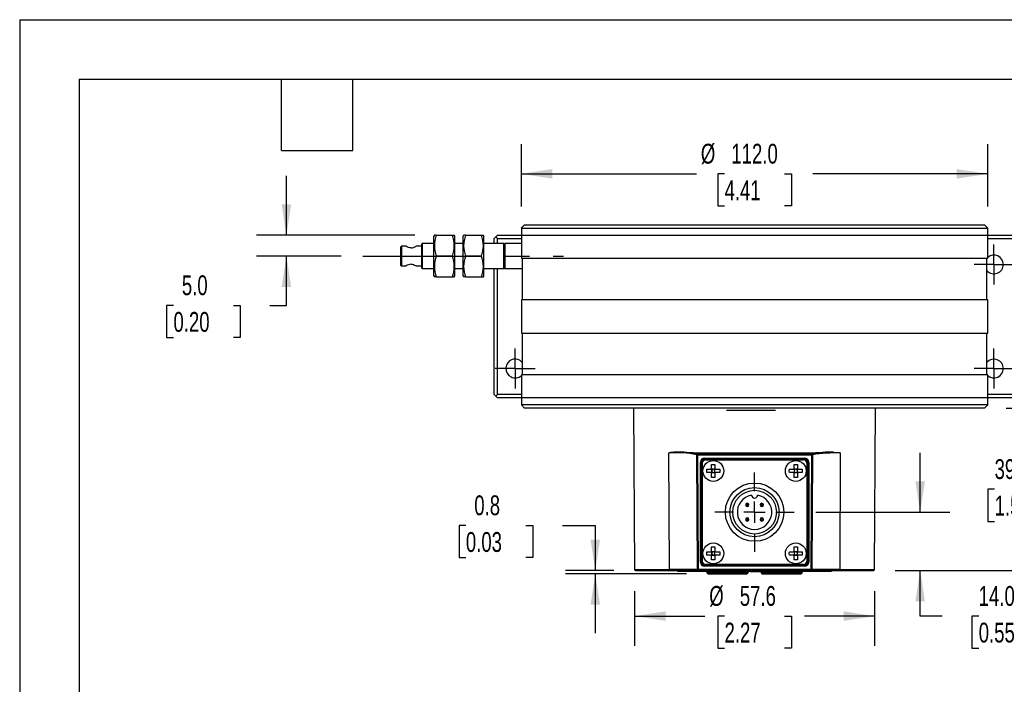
# Model space of a CAD drawing. Header units: millimetres. Extents: x 0 to 629, y 0 to 486.
# Tile 3 of 8: x 0 to 236, y 326 to 486. Entities that reach past the tile are written whole.
import ezdxf

# ---------------------------------------------------------------- set-up
doc = ezdxf.new("R2010")
doc.units = ezdxf.units.MM
doc.header["$LTSCALE"] = 2.25
doc.linetypes.add('CENTERX2', pattern=[20.32, 12.7, -2.54, 2.54, -2.54])
doc.layers.add('CENTER', color=40, linetype='CENTERX2')
doc.layers.add('DIMENSIONS', color=140, linetype='Continuous', lineweight=25)
doc.layers.add('TEXT', color=140, linetype='Continuous', lineweight=25)
doc.styles.add('SLDTEXTSTYLE0', font='TXT', dxfattribs={"width": 0.7})
doc.dimstyles.new('SLDDIMSTYLE0', dxfattribs={"dimtxt": 4.855518, "dimasz": 7.4295, "dimexe": 0, "dimexo": 0.0625, "dimgap": 1.213879, "dimtad": 0, "dimtih": 1, "dimtoh": 1, "dimdec": 1, "dimrnd": 1e-09, "dimzin": 4, "dimdsep": 46, "dimtxsty": 'SLDTEXTSTYLE0', "dimsah": 1, "dimcen": 0.09, "dimadec": 0, "dimazin": 1, "dimtfac": 1, "dimtdec": 1, "dimtofl": 0, "dimtmove": 0, "dimatfit": 3, "dimfxl": 0, "dimfrac": 2, "dimtolj": 1, "dimtzin": 12, "dimarcsym": 0})
doc.dimstyles.new('SLDDIMSTYLE1', dxfattribs={"dimtxt": 4.855518, "dimasz": 7.4295, "dimexe": 0, "dimexo": 0.0625, "dimgap": 1.213879, "dimtad": 0, "dimtih": 1, "dimtoh": 1, "dimdec": 1, "dimrnd": 1e-09, "dimzin": 4, "dimdsep": 46, "dimtxsty": 'SLDTEXTSTYLE0', "dimsah": 1, "dimcen": 0.09, "dimadec": 0, "dimazin": 1, "dimtfac": 1, "dimtdec": 1, "dimtmove": 0, "dimatfit": 0, "dimfxl": 0, "dimfrac": 2, "dimtolj": 1, "dimtzin": 12, "dimarcsym": 0})
doc.dimstyles.new('SLDDIMSTYLE4', dxfattribs={"dimtxt": 4.855518, "dimasz": 7.4295, "dimexe": 0, "dimexo": 0.0625, "dimgap": 1.213879, "dimtad": 0, "dimtih": 1, "dimtoh": 1, "dimdec": 1, "dimrnd": 1e-09, "dimzin": 12, "dimdsep": 46, "dimtxsty": 'SLDTEXTSTYLE0', "dimsah": 1, "dimcen": 0.09, "dimadec": 0, "dimazin": 3, "dimtfac": 1, "dimtdec": 1, "dimtofl": 0, "dimtmove": 0, "dimatfit": 3, "dimfxl": 0, "dimfrac": 2, "dimtolj": 1, "dimtzin": 12, "dimarcsym": 0})
doc.dimstyles.new('SLDDIMSTYLE6', dxfattribs={"dimtxt": 4.855518, "dimasz": 7.4295, "dimexe": 0, "dimexo": 0.0625, "dimgap": 1.213879, "dimtad": 0, "dimtih": 1, "dimtoh": 1, "dimdec": 1, "dimrnd": 1e-09, "dimdsep": 46, "dimtxsty": 'SLDTEXTSTYLE0', "dimsah": 1, "dimcen": 0.09, "dimadec": 0, "dimazin": 2, "dimtfac": 1, "dimtdec": 1, "dimtmove": 0, "dimatfit": 0, "dimfxl": 0, "dimfrac": 2, "dimtolj": 1, "dimtzin": 12, "dimarcsym": 0})

# ---------------------------------------------------------------- blocks, each defined once
blk = doc.blocks.new('_D_14')
at = {"layer": 'DIMENSIONS'}
for p, q in [((147.67, 348.53), (147.67, 335.4)), ((205.3, 348.53), (205.3, 335.4)), ((147.67, 342.54), (164.52, 342.54)), ((169.27, 342.54), (167.64, 342.54)), ((167.64, 342.54), (167.64, 334.82)), ((183.7, 342.54), (185.33, 342.54)), ((185.33, 342.54), (185.33, 334.82)), ((205.3, 342.54), (188.45, 342.54)), ((167.64, 334.82), (169.27, 334.82)), ((185.33, 334.82), (183.7, 334.82))]:
    blk.add_line(p, q, dxfattribs=at)
for points in [[(147.67, 342.54), (155.1, 341.4), (155.1, 343.68)], [(205.3, 342.54), (197.87, 343.68), (197.87, 341.4)]]:
    blk.add_solid(points, dxfattribs=at)
at = {"layer": 'DIMENSIONS', "char_height": 4.762, "attachment_point": 1, "style": 'SLDTEXTSTYLE0'}
for s, insert in [('%%c', (165.6, 349.77)), ('57.6', (172.93, 349.77)), ('2.27', (169.27, 340.96))]:
    blk.add_mtext(s, dxfattribs=dict(at, insert=insert))
blk = doc.blocks.new('_D_15')
at = {"layer": 'DIMENSIONS'}
for p, q in [((120.48, 440.93), (120.48, 455.9)), ((232.48, 440.93), (232.48, 455.9)), ((120.48, 448.76), (162.5, 448.76)), ((169.27, 448.76), (167.64, 448.76)), ((167.64, 448.76), (167.64, 441.04)), ((183.7, 448.76), (185.33, 448.76)), ((185.33, 448.76), (185.33, 441.04)), ((232.48, 448.76), (190.47, 448.76)), ((167.64, 441.04), (169.27, 441.04)), ((185.33, 441.04), (183.7, 441.04))]:
    blk.add_line(p, q, dxfattribs=at)
for points in [[(120.48, 448.76), (127.91, 447.61), (127.91, 449.9)], [(232.48, 448.76), (225.05, 449.9), (225.05, 447.61)]]:
    blk.add_solid(points, dxfattribs=at)
at = {"layer": 'DIMENSIONS', "char_height": 4.762, "attachment_point": 1, "style": 'SLDTEXTSTYLE0'}
for s, insert in [('%%c', (163.58, 455.98)), ('112.0', (170.91, 455.98)), ('4.41', (169.27, 447.18))]:
    blk.add_mtext(s, dxfattribs=dict(at, insert=insert))
blk = doc.blocks.new('_D_16')
at = {"layer": 'DIMENSIONS'}
for p, q in [((236.91, 392.5), (248.48, 392.5)), ((241.33, 392.5), (241.33, 381.81)), ((234.12, 373), (232.49, 373)), ((232.49, 373), (232.49, 365.29)), ((248.55, 373), (250.18, 373)), ((250.18, 373), (250.18, 365.29)), ((232.49, 365.29), (234.12, 365.29)), ((241.33, 353.5), (241.33, 364.2)), ((250.18, 365.29), (248.55, 365.29)), ((210.27, 353.5), (248.48, 353.5))]:
    blk.add_line(p, q, dxfattribs=at)
for points in [[(241.33, 392.5), (240.19, 385.07), (242.48, 385.07)], [(241.33, 353.5), (242.48, 360.93), (240.19, 360.93)]]:
    blk.add_solid(points, dxfattribs=at)
at = {"layer": 'DIMENSIONS', "char_height": 4.762, "attachment_point": 1, "style": 'SLDTEXTSTYLE0'}
for s, insert in [('39.0', (234.12, 380.23)), ('1.54', (234.12, 371.43))]:
    blk.add_mtext(s, dxfattribs=dict(at, insert=insert))
blk = doc.blocks.new('_D_17')
at = {"layer": 'DIMENSIONS'}
for p, q in [((107.15, 364.3), (105.52, 364.3)), ((105.52, 364.3), (105.52, 356.58)), ((121.57, 364.3), (123.2, 364.3)), ((123.2, 364.3), (123.2, 356.58)), ((130.33, 364.3), (138.23, 364.3)), ((138.23, 364.3), (138.23, 353.5)), ((105.52, 356.58), (107.15, 356.58)), ((123.2, 356.58), (121.57, 356.58)), ((142.69, 353.5), (131.08, 353.5)), ((160.17, 352.73), (131.08, 352.73)), ((138.23, 352.73), (138.23, 338.44))]:
    blk.add_line(p, q, dxfattribs=at)
for points in [[(138.23, 353.5), (139.37, 360.93), (137.09, 360.93)], [(138.23, 352.73), (137.09, 345.3), (139.37, 345.3)]]:
    blk.add_solid(points, dxfattribs=at)
at = {"layer": 'DIMENSIONS', "char_height": 4.762, "attachment_point": 1, "style": 'SLDTEXTSTYLE0'}
for s, insert in [('0.8', (109.17, 371.53)), ('0.03', (107.15, 362.72))]:
    blk.add_mtext(s, dxfattribs=dict(at, insert=insert))
blk = doc.blocks.new('_D_18')
at = {"layer": 'DIMENSIONS'}
for p, q in [((216.26, 367.5), (216.26, 381.79)), ((191.2, 367.5), (223.4, 367.5)), ((210.27, 353.5), (223.4, 353.5)), ((216.26, 342.54), (216.26, 353.5)), ((221.55, 342.54), (216.26, 342.54)), ((230.31, 342.54), (228.67, 342.54)), ((228.67, 342.54), (228.67, 334.82)), ((244.73, 342.54), (246.36, 342.54)), ((246.36, 342.54), (246.36, 334.82)), ((228.67, 334.82), (230.31, 334.82)), ((246.36, 334.82), (244.73, 334.82))]:
    blk.add_line(p, q, dxfattribs=at)
for points in [[(216.26, 367.5), (217.4, 374.93), (215.11, 374.93)], [(216.26, 353.5), (215.11, 346.07), (217.4, 346.07)]]:
    blk.add_solid(points, dxfattribs=at)
at = {"layer": 'DIMENSIONS', "char_height": 4.762, "attachment_point": 1, "style": 'SLDTEXTSTYLE0'}
for s, insert in [('14.0', (230.31, 349.77)), ('0.55', (230.31, 340.96))]:
    blk.add_mtext(s, dxfattribs=dict(at, insert=insert))
blk = doc.blocks.new('_D_20')
at = {"layer": 'DIMENSIONS'}
for p, q in [((64.06, 434), (64.06, 448.29)), ((94.89, 434), (56.91, 434)), ((77.22, 429), (56.91, 429)), ((64.06, 417.16), (64.06, 429)), ((36.93, 417.16), (35.3, 417.16)), ((35.3, 417.16), (35.3, 409.44)), ((51.36, 417.16), (52.99, 417.16)), ((52.99, 417.16), (52.99, 409.44)), ((60.11, 417.16), (64.06, 417.16)), ((35.3, 409.44), (36.93, 409.44)), ((52.99, 409.44), (51.36, 409.44))]:
    blk.add_line(p, q, dxfattribs=at)
for points in [[(64.06, 434), (65.2, 441.43), (62.92, 441.43)], [(64.06, 429), (62.92, 421.57), (65.2, 421.57)]]:
    blk.add_solid(points, dxfattribs=at)
at = {"layer": 'DIMENSIONS', "char_height": 4.762, "attachment_point": 1, "style": 'SLDTEXTSTYLE0'}
for s, insert in [('5.0', (38.95, 424.38)), ('0.20', (36.93, 415.58))]:
    blk.add_mtext(s, dxfattribs=dict(at, insert=insert))
blk = doc.blocks.new('SW_CENTERMARKSYMBOL_2')
at = {"layer": 'CENTER', "color": 0}
for p, q in [((0, 5.08), (0, 9.54)), ((0, 0), (0, 2.54)), ((-5.08, 0), (-9.54, 0)), ((0, 0), (-2.54, 0)), ((0, 0), (0, -2.54)), ((0, 0), (2.54, 0)), ((5.08, 0), (9.54, 0)), ((0, -5.08), (0, -9.54))]:
    blk.add_line(p, q, dxfattribs=at)
blk = doc.blocks.new('SW_CENTERMARKSYMBOL_3')
at = {"layer": 'CENTER', "color": 0}
for p, q in [((0, 2.54), (0, 4.79)), ((0, 0), (0, 2.54)), ((-2.54, 0), (-4.79, 0)), ((0, 0), (-2.54, 0)), ((0, 0), (0, -2.54)), ((0, 0), (2.54, 0)), ((2.54, 0), (4.79, 0)), ((0, -2.54), (0, -4.79))]:
    blk.add_line(p, q, dxfattribs=at)
blk = doc.blocks.new('SW_CENTERMARKSYMBOL_4')
at = {"layer": 'CENTER', "color": 0}
for p, q in [((0, 2.54), (0, 4.79)), ((0, 0), (0, 2.54)), ((-2.54, 0), (-4.79, 0)), ((0, 0), (-2.54, 0)), ((0, 0), (0, -2.54)), ((0, 0), (2.54, 0)), ((2.54, 0), (4.79, 0)), ((0, -2.54), (0, -4.79))]:
    blk.add_line(p, q, dxfattribs=at)
blk = doc.blocks.new('SW_CENTERMARKSYMBOL_5')
at = {"layer": 'CENTER', "color": 0}
for p, q in [((0, 2.54), (0, 4.79)), ((0, 0), (0, 2.54)), ((-2.54, 0), (-4.79, 0)), ((0, 0), (-2.54, 0)), ((0, 0), (0, -2.54)), ((0, 0), (2.54, 0)), ((2.54, 0), (4.79, 0)), ((0, -2.54), (0, -4.79))]:
    blk.add_line(p, q, dxfattribs=at)

msp = doc.modelspace()

# ---------------------------------------------------------------- linework, layer by layer
at = {"color": 7, "linetype": 'Continuous'}
for q in [(0.01, 0.01), (628.66, 485.78)]:
    msp.add_line((0.01, 485.78), q, dxfattribs=at)
for p, q in [((121.23, 436.5), (120.47, 435.74)), ((120.48, 435.75), (120.48, 434)), ((121.23, 436.5), (231.73, 436.5)), ((232.49, 435.74), (231.73, 436.5)), ((232.48, 434), (232.48, 435.75)), ((99.61, 434), (99.48, 433.78)), ((99.48, 429), (99.48, 433.78)), ((100.06, 434), (99.63, 434)), ((100.06, 434), (103.91, 434)), ((103.91, 434), (104.34, 434)), ((104.48, 433.78), (104.35, 434)), ((104.48, 424.23), (104.48, 433.78)), ((106.61, 434), (106.48, 433.78)), ((106.48, 429), (106.48, 433.78)), ((107.06, 434), (106.63, 434)), ((107.06, 434), (110.91, 434)), ((110.91, 434), (111.34, 434)), ((111.48, 433.78), (111.35, 434)), ((111.48, 424.23), (111.48, 433.78)), ((114.36, 433.63), (113.98, 433.25)), ((113.98, 432), (113.98, 433.25)), ((114.36, 433.63), (114.73, 434)), ((114.73, 433.25), (114.36, 433.63)), ((114.73, 434), (120.48, 434)), ((114.73, 432), (114.73, 433.25)), ((114.73, 433.25), (120.48, 433.25)), ((120.48, 434), (120.48, 428.5)), ((120.48, 434), (232.48, 434)), ((232.48, 428.5), (232.48, 434)), ((232.48, 434), (238.23, 434)), ((232.48, 433.25), (238.23, 433.25)), ((91.68, 431.35), (91.48, 431.15)), ((91.48, 431.15), (91.48, 426.85)), ((92.79, 431.35), (91.68, 431.35)), ((91.68, 431.35), (91.68, 426.65)), ((96.48, 431.35), (95.17, 431.35)), ((96.68, 432), (96.48, 431.8)), ((96.48, 431.8), (96.48, 426.2)), ((99.48, 432), (96.68, 432)), ((96.68, 432), (96.68, 426)), ((106.48, 432), (104.48, 432)), ((116.28, 432), (111.48, 432)), ((116.48, 431.8), (116.28, 432)), ((116.28, 426), (116.28, 432)), ((120.48, 432), (116.48, 432)), ((116.48, 432), (116.48, 429)), ((99.48, 424.23), (99.48, 429)), ((103.91, 429), (100.06, 429)), ((106.48, 424.23), (106.48, 429)), ((110.91, 429), (107.06, 429)), ((116.48, 429), (116.48, 426)), ((120.48, 428.5), (232.48, 428.5)), ((120.68, 428.5), (120.68, 418.5)), ((232.28, 418.5), (232.28, 428.5)), ((91.48, 426.85), (91.68, 426.65)), ((91.68, 426.65), (92.8, 426.65)), ((95.17, 426.65), (96.48, 426.65)), ((96.48, 426.2), (96.68, 426)), ((96.68, 426), (99.48, 426)), ((104.48, 426), (106.48, 426)), ((111.48, 426), (116.28, 426)), ((113.98, 395.75), (113.98, 426)), ((114.73, 395.75), (114.73, 426)), ((116.28, 426), (116.48, 426.2)), ((116.48, 426), (120.68, 426)), ((99.48, 424.23), (99.61, 424)), ((100.06, 424), (99.62, 424)), ((100.06, 424), (103.91, 424)), ((103.91, 424), (104.35, 424)), ((104.35, 424), (104.48, 424.23)), ((106.48, 424.23), (106.61, 424)), ((107.06, 424), (106.62, 424)), ((107.06, 424), (110.91, 424)), ((110.91, 424), (111.35, 424)), ((111.35, 424), (111.48, 424.23)), ((120.48, 418.5), (120.48, 410.5)), ((232.48, 418.5), (120.48, 418.5)), ((232.48, 410.5), (232.48, 418.5)), ((120.48, 410.5), (232.48, 410.5)), ((120.68, 410.5), (120.68, 400.5)), ((232.28, 400.5), (232.28, 410.5)), ((120.48, 400.5), (120.48, 395)), ((232.48, 400.5), (120.48, 400.5)), ((232.48, 395), (232.48, 400.5)), ((113.98, 395.75), (114.36, 395.38)), ((114.36, 395.38), (114.73, 395.75)), ((114.73, 395), (114.36, 395.38)), ((120.48, 395.75), (114.73, 395.75)), ((120.48, 395), (114.73, 395)), ((120.48, 395), (120.48, 393.25)), ((232.48, 395), (120.48, 395)), ((238.23, 395.75), (232.48, 395.75)), ((232.48, 393.25), (232.48, 395)), ((238.23, 395), (232.48, 395)), ((120.48, 393.26), (121.23, 392.5)), ((231.73, 392.5), (232.49, 393.26)), ((231.73, 392.5), (121.23, 392.5)), ((147.43, 392.5), (147.67, 353.7)), ((205.3, 353.7), (205.53, 392.5)), ((156.02, 353.7), (155.9, 381.75)), ((162.6, 381.32), (162.6, 381.31)), ((162.6, 381.31), (162.66, 381.31)), ((162.77, 353.7), (162.6, 381.31)), ((162.66, 381.31), (162.8, 381.31)), ((162.8, 381.52), (162.8, 381.51)), ((162.8, 381.51), (162.8, 381.31)), ((162.8, 381.51), (190.17, 381.51)), ((162.8, 381.31), (190.17, 381.31)), ((162.8, 381.31), (162.97, 353.7)), ((190.17, 381.31), (190, 353.7)), ((190.17, 381.51), (190.17, 381.52)), ((190.17, 381.31), (190.17, 381.51)), ((190.37, 381.31), (190.17, 381.31)), ((190.37, 381.31), (190.2, 353.7)), ((190.37, 381.32), (190.37, 381.31)), ((195.41, 381.9), (197.07, 381.75)), ((197.07, 381.75), (196.95, 353.7)), ((163.48, 355.5), (163.48, 379.5)), ((163.48, 379.5), (163.64, 379.5)), ((163.64, 379.5), (163.64, 355.5)), ((163.74, 379.25), (163.74, 355.75)), ((163.74, 379.25), (163.94, 379.25)), ((163.94, 355.75), (163.94, 379.25)), ((164.48, 380.5), (188.48, 380.5)), ((164.48, 380.35), (164.48, 380.5)), ((188.48, 380.35), (164.48, 380.35)), ((188.23, 380.25), (164.73, 380.25)), ((164.73, 380.25), (164.73, 380.05)), ((164.73, 380.05), (188.23, 380.05)), ((166.18, 378.94), (166.98, 378.94)), ((166.18, 378), (166.18, 378.94)), ((166.98, 378.94), (166.98, 378)), ((185.98, 378.94), (186.78, 378.94)), ((185.98, 378), (185.98, 378.94)), ((186.78, 378.94), (186.78, 378)), ((188.23, 380.25), (188.23, 380.05)), ((188.48, 380.5), (188.48, 380.35)), ((189.03, 379.25), (189.03, 355.75)), ((189.23, 379.25), (189.03, 379.25)), ((189.23, 355.75), (189.23, 379.25)), ((189.33, 379.5), (189.48, 379.5)), ((189.33, 355.5), (189.33, 379.5)), ((189.48, 379.5), (189.48, 355.5)), ((165.05, 377.8), (165.98, 377.8)), ((165.98, 377), (165.05, 377)), ((166.18, 377.8), (166.12, 377.86)), ((166.18, 377), (166.12, 376.94)), ((166.98, 377.8), (166.18, 377.8)), ((166.18, 377.8), (166.18, 377)), ((166.37, 377.62), (166.18, 377.8)), ((166.18, 377.62), (166.37, 377.62)), ((166.37, 377.19), (166.18, 377.19)), ((166.37, 377.19), (166.18, 377)), ((166.18, 377), (166.98, 377)), ((166.18, 375.87), (166.18, 376.8)), ((166.37, 377.62), (166.37, 377.8)), ((166.37, 377), (166.37, 377.19)), ((166.98, 377.8), (166.8, 377.62)), ((166.8, 377.62), (166.8, 377.8)), ((166.8, 377.62), (166.98, 377.62)), ((166.98, 377), (166.8, 377.19)), ((166.98, 377.19), (166.8, 377.19)), ((166.8, 377.19), (166.8, 377)), ((167.04, 377.86), (166.98, 377.8)), ((166.98, 377), (166.98, 377.8)), ((167.04, 376.94), (166.98, 377)), ((166.98, 376.8), (166.98, 375.87)), ((167.18, 377.8), (168.12, 377.8)), ((168.12, 377), (167.18, 377)), ((184.85, 377.8), (185.78, 377.8)), ((185.78, 377), (184.85, 377)), ((185.98, 377.8), (185.92, 377.86)), ((185.98, 377), (185.92, 376.94)), ((186.78, 377.8), (185.98, 377.8)), ((185.98, 377.8), (185.98, 377)), ((186.17, 377.62), (185.98, 377.8)), ((185.98, 377.62), (186.17, 377.62)), ((186.17, 377.19), (185.98, 377)), ((186.17, 377.19), (185.98, 377.19)), ((185.98, 377), (186.78, 377)), ((185.98, 375.87), (185.98, 376.8)), ((186.17, 377.62), (186.17, 377.8)), ((186.17, 377), (186.17, 377.19)), ((186.78, 377.8), (186.6, 377.62)), ((186.6, 377.62), (186.6, 377.8)), ((186.6, 377.62), (186.78, 377.62)), ((186.6, 377.19), (186.6, 377)), ((186.78, 377), (186.6, 377.19)), ((186.78, 377.19), (186.6, 377.19)), ((186.84, 377.86), (186.78, 377.8)), ((186.78, 377), (186.78, 377.8)), ((186.84, 376.94), (186.78, 377)), ((186.78, 376.8), (186.78, 375.87)), ((186.98, 377.8), (187.92, 377.8)), ((187.92, 377), (186.98, 377)), ((166.98, 375.87), (166.18, 375.87)), ((186.78, 375.87), (185.98, 375.87)), ((174.73, 369.65), (174.73, 369.31)), ((174.73, 369.19), (174.73, 368.85)), ((178.23, 369.65), (178.23, 369.31)), ((178.23, 369.19), (178.23, 368.85)), ((174.73, 366.15), (174.73, 365.81)), ((174.73, 365.69), (174.73, 365.35)), ((178.23, 366.15), (178.23, 365.81)), ((178.23, 365.69), (178.23, 365.35)), ((165.05, 358), (165.98, 358)), ((165.98, 357.2), (165.05, 357.2)), ((166.18, 358), (166.12, 358.06)), ((166.18, 357.2), (166.12, 357.14)), ((166.18, 359.14), (166.98, 359.14)), ((166.18, 358.2), (166.18, 359.14)), ((166.98, 358), (166.18, 358)), ((166.18, 358), (166.18, 357.2)), ((166.37, 357.82), (166.18, 358)), ((166.18, 357.82), (166.37, 357.82)), ((166.37, 357.39), (166.18, 357.2)), ((166.37, 357.39), (166.18, 357.39)), ((166.18, 357.2), (166.98, 357.2)), ((166.37, 357.82), (166.37, 358)), ((166.37, 357.2), (166.37, 357.39)), ((166.98, 358), (166.8, 357.82)), ((166.8, 357.82), (166.8, 358)), ((166.8, 357.82), (166.98, 357.82)), ((166.98, 357.2), (166.8, 357.39)), ((166.98, 357.39), (166.8, 357.39)), ((166.8, 357.39), (166.8, 357.2)), ((166.98, 359.14), (166.98, 358.2)), ((167.04, 358.06), (166.98, 358)), ((166.98, 357.2), (166.98, 358)), ((167.04, 357.14), (166.98, 357.2)), ((167.18, 358), (168.12, 358)), ((168.12, 357.2), (167.18, 357.2)), ((184.85, 358), (185.78, 358)), ((185.78, 357.2), (184.85, 357.2)), ((185.98, 358), (185.92, 358.06)), ((185.98, 357.2), (185.92, 357.14)), ((185.98, 359.14), (186.78, 359.14)), ((185.98, 358.2), (185.98, 359.14)), ((186.78, 358), (185.98, 358)), ((185.98, 358), (185.98, 357.2)), ((186.17, 357.82), (185.98, 358)), ((185.98, 357.82), (186.17, 357.82)), ((186.17, 357.39), (185.98, 357.2)), ((186.17, 357.39), (185.98, 357.39)), ((185.98, 357.2), (186.78, 357.2)), ((186.17, 357.82), (186.17, 358)), ((186.17, 357.2), (186.17, 357.39)), ((186.78, 358), (186.6, 357.82)), ((186.6, 357.82), (186.6, 358)), ((186.6, 357.82), (186.78, 357.82)), ((186.78, 357.2), (186.6, 357.39)), ((186.78, 357.39), (186.6, 357.39)), ((186.6, 357.39), (186.6, 357.2)), ((186.78, 359.14), (186.78, 358.2)), ((186.84, 358.06), (186.78, 358)), ((186.78, 357.2), (186.78, 358)), ((186.84, 357.14), (186.78, 357.2)), ((186.98, 358), (187.92, 358)), ((187.92, 357.2), (186.98, 357.2)), ((163.64, 355.5), (163.48, 355.5)), ((163.74, 355.75), (163.94, 355.75)), ((188.23, 354.96), (164.73, 354.96)), ((164.73, 354.96), (164.73, 354.76)), ((164.73, 354.76), (188.23, 354.76)), ((166.18, 356.07), (166.18, 357)), ((166.98, 356.07), (166.18, 356.07)), ((166.98, 357), (166.98, 356.07)), ((185.98, 356.07), (185.98, 357)), ((186.78, 356.07), (185.98, 356.07)), ((186.78, 357), (186.78, 356.07)), ((188.23, 354.76), (188.23, 354.96)), ((189.23, 355.75), (189.03, 355.75)), ((189.48, 355.5), (189.33, 355.5)), ((147.67, 353.7), (156.02, 353.7)), ((147.87, 353.5), (156.16, 353.5)), ((162.77, 353.7), (156.02, 353.7)), ((156.16, 353.5), (162.97, 353.5)), ((157.98, 353.5), (157.98, 353.32)), ((157.98, 353.32), (194.98, 353.32)), ((162.77, 353.7), (162.97, 353.7)), ((162.97, 353.7), (162.97, 353.5)), ((190, 353.7), (162.97, 353.7)), ((162.97, 353.5), (190, 353.5)), ((164.48, 354.5), (164.48, 354.66)), ((164.48, 354.66), (188.48, 354.66)), ((188.48, 354.5), (164.48, 354.5)), ((165.03, 353.08), (165.04, 352.98)), ((165.03, 353.08), (165.03, 353.08)), ((174.94, 353.08), (165.03, 353.08)), ((165.04, 352.98), (174.92, 352.98)), ((165.34, 352.73), (174.63, 352.73)), ((172, 353.27), (172, 353.32)), ((172, 353.27), (172.92, 353.27)), ((172.92, 353.32), (172.92, 353.27)), ((173.56, 353.32), (173.56, 353.25)), ((173.56, 353.25), (173.89, 353.25)), ((173.89, 353.32), (173.89, 353.25)), ((173.89, 353.25), (174.92, 353.25)), ((174.92, 353.25), (174.92, 353.32)), ((174.92, 352.98), (174.94, 353.08)), ((175.46, 353.27), (175.46, 353.32)), ((175.46, 353.27), (176.36, 353.27)), ((176.36, 353.32), (176.36, 353.27)), ((176.36, 353.27), (177.61, 353.27)), ((177.61, 353.32), (177.61, 353.27)), ((177.61, 353.27), (177.83, 353.27)), ((177.83, 353.32), (177.83, 353.27)), ((178.03, 353.08), (178.04, 352.98)), ((178.03, 353.08), (178.03, 353.08)), ((187.94, 353.08), (178.03, 353.08)), ((178.04, 352.98), (187.92, 352.98)), ((178.36, 353.27), (178.08, 353.27)), ((178.34, 352.73), (187.63, 352.73)), ((178.49, 353.32), (178.49, 353.27)), ((178.49, 353.27), (181.27, 353.27)), ((181.27, 353.32), (181.27, 353.27)), ((187.92, 352.98), (187.94, 353.08)), ((188.48, 354.66), (188.48, 354.5)), ((190, 353.5), (190, 353.7)), ((190, 353.7), (190.14, 353.7)), ((190, 353.5), (196.8, 353.5)), ((190.14, 353.7), (190.2, 353.7)), ((196.95, 353.7), (190.2, 353.7)), ((194.98, 353.32), (194.98, 353.5)), ((196.8, 353.5), (205.1, 353.5)), ((196.95, 353.7), (205.3, 353.7))]:
    msp.add_line(p, q)
at = {"flags": 128}
for points in [[(120.5, 435.75), (120.49, 435.75), (120.7, 435.75), (121.25, 435.75), (122.14, 435.75), (123.36, 435.75), (124.9, 435.75), (126.76, 435.75), (128.92, 435.75), (131.37, 435.75), (134.09, 435.75), (137.07, 435.75), (140.3, 435.75), (143.74, 435.75), (147.38, 435.75), (151.2, 435.75), (155.17, 435.75), (159.28, 435.75), (163.49, 435.75), (167.77, 435.75), (172.11, 435.75), (176.48, 435.75), (180.85, 435.75), (185.19, 435.75), (189.48, 435.75), (193.69, 435.75), (197.79, 435.75), (201.76, 435.75), (205.58, 435.75), (209.23, 435.75), (212.67, 435.75), (215.89, 435.75), (218.87, 435.75), (221.6, 435.75), (224.05, 435.75), (226.21, 435.75), (228.07, 435.75), (229.61, 435.75), (230.83, 435.75), (231.72, 435.75), (232.27, 435.75), (232.48, 435.75), (232.46, 435.75)], [(93.98, 430.95), (93.68, 430.98), (93.4, 431.06), (93.12, 431.17), (92.89, 431.29), (92.79, 431.35), (92.79, 431.35)], [(93.98, 427.05), (94.29, 427.03), (94.57, 426.95), (94.84, 426.84), (95.07, 426.72), (95.18, 426.66), (95.17, 426.66)], [(232.46, 393.25), (232.48, 393.25), (232.27, 393.25), (231.72, 393.25), (230.83, 393.25), (229.61, 393.25), (228.07, 393.25), (226.21, 393.25), (224.05, 393.25), (221.6, 393.25), (218.88, 393.25), (215.89, 393.25), (212.67, 393.25), (209.23, 393.25), (205.58, 393.25), (201.76, 393.25), (197.79, 393.25), (193.69, 393.25), (189.48, 393.25), (185.19, 393.25), (180.85, 393.25), (176.48, 393.25), (172.12, 393.25), (167.78, 393.25), (163.49, 393.25), (159.28, 393.25), (155.18, 393.25), (151.2, 393.25), (147.38, 393.25), (143.74, 393.25), (140.3, 393.25), (137.07, 393.25), (134.09, 393.25), (131.37, 393.25), (128.92, 393.25), (126.76, 393.25), (124.9, 393.25), (123.36, 393.25), (122.14, 393.25), (121.25, 393.25), (120.7, 393.25), (120.49, 393.25), (120.5, 393.25)], [(165.05, 377), (165.03, 377.4), (165.05, 377.8)], [(168.12, 377.8), (168.13, 377.4), (168.12, 377)], [(184.85, 377), (184.83, 377.4), (184.85, 377.8)], [(187.92, 377.8), (187.93, 377.4), (187.92, 377)], [(165.05, 357.2), (165.03, 357.6), (165.05, 358)], [(168.12, 358), (168.13, 357.6), (168.12, 357.2)], [(184.85, 357.2), (184.83, 357.6), (184.85, 358)], [(187.92, 358), (187.93, 357.6), (187.92, 357.2)]]:
    msp.add_lwpolyline(points, dxfattribs=at)
for centre, radius in [((166.58, 377.4), 2.5), ((186.38, 377.4), 2.5), ((176.48, 367.5), 7), ((176.48, 367.5), 5.9), ((176.48, 367.5), 5.25), ((166.58, 357.6), 2.5), ((186.38, 357.6), 2.5)]:
    msp.add_circle(centre, radius)
for centre, radius, start, end in [((106.97, 431.5), 7.35, 160.1019, 199.8981), ((97, 431.5), 7.35, 340.1019, 19.8981), ((113.97, 431.5), 7.35, 160.1019, 199.8981), ((104, 431.5), 7.35, 340.1019, 19.8981), ((93.83, 433.4), 2.45, 273.5083, 303.1005), ((106.97, 426.5), 7.35, 160.1019, 199.8981), ((97, 426.5), 7.35, 340.1019, 19.8981), ((113.97, 426.5), 7.35, 160.1019, 199.8981), ((104, 426.5), 7.35, 340.1019, 19.8981), ((233.98, 427), 2.25, 0, 131.8103), ((94.12, 424.65), 2.4, 93.2093, 123.386), ((233.98, 427), 2.25, 220.9261, 0), ((118.98, 402), 2.25, 40.9261, 311.8103), ((233.98, 402), 2.25, 0, 139.0739), ((233.98, 402), 2.25, 228.1897, 0), ((157.71, 371.43), 10.47, 90.8872, 99.9807), ((157.4, 352.67), 29.11, 79.7069, 92.9539), ((158.17, 354.48), 27.43, 80.2907, 91.3012), ((162.8, 381.32), 0.2, 89.9902, 180.3401), ((162.8, 381.31), 0.2, 89.9904, 180.3401), ((194.79, 354.5), 27.41, 88.694, 99.7141), ((190.17, 381.32), 0.2, 359.6599, 90.01), ((190.17, 381.31), 0.2, 44.8371, 90.0014), ((190.17, 381.31), 0.2, 359.6517, 44.8372), ((196.79, 333.62), 48.12, 89.6684, 97.6708), ((164.48, 379.5), 1, 90, 180), ((164.48, 379.5), 0.843, 90, 180), ((164.73, 379.25), 0.993, 90, 180), ((164.73, 379.25), 0.793, 90, 180), ((188.23, 379.25), 0.993, 360, 90), ((188.23, 379.25), 0.793, 360, 90), ((188.48, 379.5), 1, 0, 90), ((188.48, 379.5), 0.843, 0, 90), ((165.98, 378), 0.2, 270, 360), ((165.98, 376.8), 0.2, 0, 90), ((167.18, 378), 0.2, 180, 270), ((167.18, 376.8), 0.2, 90, 180), ((185.78, 378), 0.2, 270, 360), ((185.78, 376.8), 0.2, 0, 90), ((186.98, 378), 0.2, 180, 270), ((186.98, 376.8), 0.2, 90, 180), ((176.48, 367.5), 4.15, 100.3688, 79.6312), ((176.48, 371.65), 0.75, 185.1844, 354.8156), ((174.73, 369.25), 0.4, 90, 270), ((174.73, 369.25), 0.06, 89.8128, 270.1872), ((174.73, 369.25), 0.4, 270, 90), ((174.73, 369.25), 0.06, 269.8128, 90.1872), ((178.23, 369.25), 0.4, 90, 270), ((178.23, 369.25), 0.06, 89.8128, 270.1872), ((178.23, 369.25), 0.4, 270, 90), ((178.23, 369.25), 0.06, 269.8128, 90.1872), ((174.73, 365.75), 0.4, 90, 270), ((174.73, 365.75), 0.06, 89.8128, 270.1872), ((174.73, 365.75), 0.4, 270, 90), ((174.73, 365.75), 0.06, 269.8128, 90.1872), ((178.23, 365.75), 0.4, 90, 270), ((178.23, 365.75), 0.06, 89.8128, 270.1872), ((178.23, 365.75), 0.4, 270, 90), ((178.23, 365.75), 0.06, 269.8128, 90.1872), ((165.98, 358.2), 0.2, 270, 360), ((165.98, 357), 0.2, 360, 90), ((167.18, 358.2), 0.2, 180, 270), ((167.18, 357), 0.2, 90, 180), ((185.78, 358.2), 0.2, 270, 360), ((185.78, 357), 0.2, 360, 90), ((186.98, 358.2), 0.2, 180, 270), ((186.98, 357), 0.2, 90, 180), ((164.48, 355.5), 1, 180, 270), ((164.48, 355.5), 0.843, 180, 270), ((164.73, 355.75), 0.993, 180, 270), ((164.73, 355.75), 0.793, 180, 270), ((188.23, 355.75), 0.993, 270, 0), ((188.23, 355.75), 0.793, 270, 0), ((188.48, 355.5), 1, 270, 0), ((188.48, 355.5), 0.843, 270, 0), ((147.87, 353.7), 0.2, 180.35, 270), ((156.2, 353.68), 0.178, 172.2894, 258.8041), ((162.97, 353.7), 0.2, 180.35, 225.175), ((162.97, 353.7), 0.2, 225.175, 270), ((164.73, 353.03), 0.3, 10, 74.7964), ((165.34, 353.03), 0.3, 190, 270), ((174.63, 353.03), 0.3, 270, 350), ((175.23, 353.03), 0.3, 105.2036, 170), ((177.73, 353.03), 0.3, 10, 71.2196), ((178.34, 353.03), 0.3, 190, 270), ((187.63, 353.03), 0.3, 270, 350), ((188.23, 353.03), 0.3, 105.2036, 170), ((190, 353.7), 0.2, 270, 359.65), ((196.77, 353.68), 0.178, 281.1959, 7.7106), ((205.1, 353.7), 0.2, 270, 359.65)]:
    msp.add_arc(centre, radius, start, end)
msp.add_ellipse((176.48, 382.48), major_axis=(28.99, 0), ratio=0.026186, start_param=4.000771, end_param=5.424007)
at = {"layer": 'CENTER'}
for p, q in [((82.4, 429), (130.57, 429)), ((169.77, 392), (181.48, 392))]:
    msp.add_line(p, q, dxfattribs=at)
at = {"layer": 'TEXT'}
for p, q in [((14.29, 471.49), (614.36, 471.49)), ((14.29, 471.49), (14.29, 14.29)), ((62.86, 454.34), (62.86, 471.49)), ((80.01, 454.34), (80.01, 471.49)), ((62.86, 454.34), (80.01, 454.34))]:
    msp.add_line(p, q, dxfattribs=at)

# ---------------------------------------------------------------- block references
at = {"layer": 'CENTER'}
for name, p in [('SW_CENTERMARKSYMBOL_3', (233.98, 427)), ('SW_CENTERMARKSYMBOL_5', (118.98, 402)), ('SW_CENTERMARKSYMBOL_4', (233.98, 402)), ('SW_CENTERMARKSYMBOL_2', (176.48, 367.5))]:
    msp.add_blockref(name, p, dxfattribs=at)

# ---------------------------------------------------------------- dimensions: what is measured, and where the dimension line sits
at = {"layer": 'DIMENSIONS'}
for base, p1, p2, dimstyle, picture, middle in [((232.48, 448.76), (120.48, 435.75), (232.48, 435.75), 'SLDDIMSTYLE0', '_D_15', (176.48, 448.76)), ((147.67, 342.54), (205.3, 353.7), (147.67, 353.7), 'SLDDIMSTYLE4', '_D_14', (176.48, 342.54))]:
    dim = msp.add_linear_dim(base=base, p1=p1, p2=p2, text='%%c<>', dimstyle=dimstyle, dxfattribs=at)
    dim.commit()
    dim.dimension.update_dxf_attribs({"geometry": picture, "text_midpoint": middle, "dimtype": 160})
for base, p1, p2, dimstyle, picture, middle in [((64.06, 429), (100.06, 434), (82.4, 429), 'SLDDIMSTYLE1', '_D_20', (64.06, 417.16)), ((241.33, 392.5), (205.1, 353.5), (231.73, 392.5), 'SLDDIMSTYLE0', '_D_16', (241.33, 373)), ((216.26, 367.5), (205.1, 353.5), (186.02, 367.5), 'SLDDIMSTYLE1', '_D_18', (216.26, 342.54)), ((138.23, 353.5), (165.34, 352.73), (147.87, 353.5), 'SLDDIMSTYLE6', '_D_17', (138.23, 364.3))]:
    dim = msp.add_linear_dim(base=base, p1=p1, p2=p2, angle=90, dimstyle=dimstyle, dxfattribs=at)
    dim.commit()
    dim.dimension.update_dxf_attribs({"geometry": picture, "text_midpoint": middle, "dimtype": 160})

doc.saveas('drawing.dxf')
